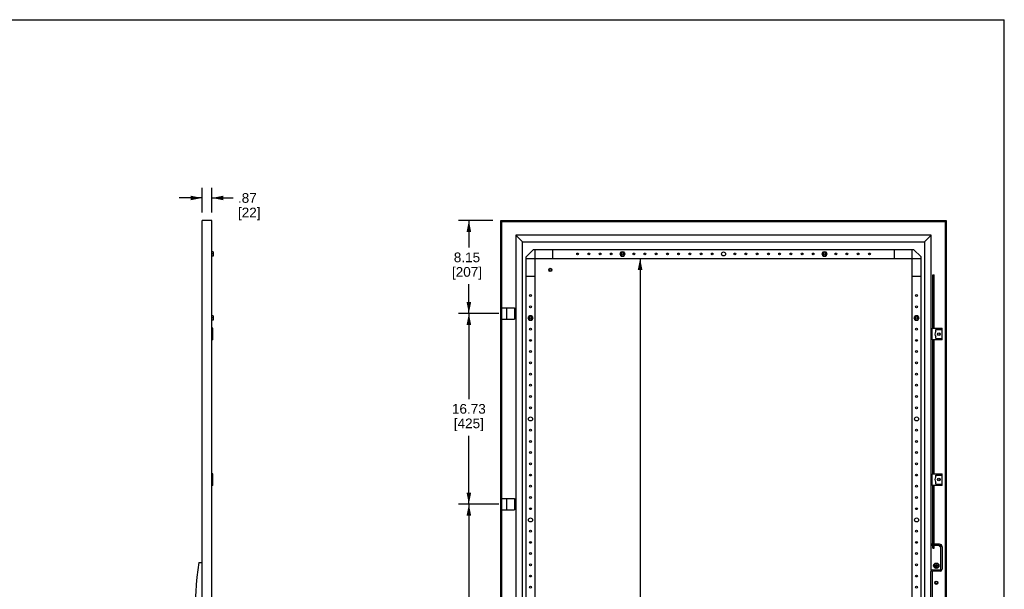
# Model space of a CAD drawing. Header units: inches. Extents: x 0 to 170, y 0 to 110.
# Tile 3 of 3: x 84 to 170, y 60 to 110. Entities that reach past the tile are written whole.
import ezdxf

# ---------------------------------------------------------------- set-up
doc = ezdxf.new("R2010")
doc.units = ezdxf.units.IN
doc.header["$LTSCALE"] = 9.35
doc.header["$MEASUREMENT"] = 0
doc.layers.get('0').update_dxf_attribs({"linetype": 'CONTINUOUS'})
doc.styles.get("Standard").update_dxf_attribs({"font": 'arial.ttf'})
doc.dimstyles.new('DIMSTYLE_1', dxfattribs={"dimtxt": 0.85, "dimasz": 1, "dimexe": 0.09, "dimexo": 0.07, "dimgap": 0.0425, "dimtad": 0, "dimtih": 1, "dimtoh": 1, "dimzin": 4, "dimdsep": 46, "dimtxsty": 'Standard', "dimblk": '_FILLED', "dimblk1": '_FILLED', "dimblk2": '_FILLED', "dimcen": 0.09, "dimadec": 3, "dimazin": 1, "dimtfac": 1, "dimtdec": 3, "dimtofl": 0, "dimtmove": 0, "dimatfit": 3, "dimldrblk": '_FILLED', "dimfxl": 0, "dimtolj": 1, "dimtzin": 4, "dimarcsym": 0})

# ---------------------------------------------------------------- blocks, each defined once
blk = doc.blocks.new('_FILLED')
at = {"color": 0, "linetype": 'ByBlock'}
blk.add_solid([(0, 0), (-1, 0.2), (-1, -0.2)], dxfattribs=at)
blk = doc.blocks.new('*D3')
at = {"color": 2, "linetype": 'Continuous'}
for p, q in [((125.679, 84.235), (122.137, 84.235)), ((123.037, 84.235), (123.037, 76.719)), ((123.037, 67.503), (123.037, 73.507)), ((125.679, 67.503), (122.137, 67.503))]:
    blk.add_line(p, q, dxfattribs=at)
for p, rotation in [((123.037, 84.235), 90), ((123.037, 67.503), 270)]:
    blk.add_blockref('_FILLED', p, dxfattribs=dict(at, rotation=rotation))
at = {"color": 2, "linetype": 'Continuous', "insert": (123.037, 76.294), "char_height": 0.85, "width": 2.97026, "attachment_point": 2, "line_spacing_factor": 0.9}
blk.add_mtext('16.73\\P[425]', dxfattribs=at)
blk = doc.blocks.new('*D4')
at = {"color": 2, "linetype": 'Continuous'}
for p, q in [((125.679, 67.503), (122.137, 67.503)), ((123.037, 67.503), (123.037, 58.116)), ((123.037, 47.03), (123.037, 54.904)), ((125.679, 47.03), (122.137, 47.03))]:
    blk.add_line(p, q, dxfattribs=at)
for p, rotation in [((123.037, 67.503), 90), ((123.037, 47.03), 270)]:
    blk.add_blockref('_FILLED', p, dxfattribs=dict(at, rotation=rotation))
at = {"color": 2, "linetype": 'Continuous', "insert": (123.037, 57.691), "char_height": 0.85, "width": 2.97026, "attachment_point": 2, "line_spacing_factor": 0.9}
blk.add_mtext('20.47\\P[520]', dxfattribs=at)
blk = doc.blocks.new('*D7')
at = {"color": 2, "linetype": 'Continuous'}
for p, q in [((125.147, 92.385), (122.137, 92.385)), ((123.037, 92.385), (123.037, 90.005)), ((123.037, 84.235), (123.037, 86.793)), ((125.679, 84.235), (122.137, 84.235))]:
    blk.add_line(p, q, dxfattribs=at)
for p, rotation in [((123.037, 92.385), 90), ((123.037, 84.235), 270)]:
    blk.add_blockref('_FILLED', p, dxfattribs=dict(at, rotation=rotation))
at = {"color": 2, "linetype": 'Continuous', "insert": (122.873, 89.58), "char_height": 0.85, "width": 2.63848, "attachment_point": 2, "line_spacing_factor": 0.9}
blk.add_mtext('8.15\\P[207]', dxfattribs=at)
blk = doc.blocks.new('*D8')
at = {"color": 2, "linetype": 'Continuous'}
for p, q in [((138.057, 89.058), (138.057, 58.116)), ((138.057, 25.475), (138.057, 54.904))]:
    blk.add_line(p, q, dxfattribs=at)
for p, rotation in [((138.057, 89.058), 90), ((138.057, 25.475), 270)]:
    blk.add_blockref('_FILLED', p, dxfattribs=dict(at, rotation=rotation))
at = {"color": 2, "linetype": 'Continuous', "insert": (137.893, 57.691), "char_height": 0.85, "width": 3.29888, "attachment_point": 2, "line_spacing_factor": 0.9}
blk.add_mtext('63.58\\P[1615]', dxfattribs=at)
blk = doc.blocks.new('*D10')
at = {"color": 2, "linetype": 'Continuous'}
for p, q in [((99.639, 93.085), (99.639, 95.265)), ((100.505, 93.085), (100.505, 95.265)), ((99.639, 94.365), (97.639, 94.365)), ((100.505, 94.365), (102.36, 94.365))]:
    blk.add_line(p, q, dxfattribs=at)
blk.add_blockref('_FILLED', (99.639, 94.365), dxfattribs=at)
at = {"color": 2, "linetype": 'Continuous', "rotation": 180}
blk.add_blockref('_FILLED', (100.505, 94.365), dxfattribs=at)
at = {"color": 2, "linetype": 'Continuous', "insert": (102.785, 94.79), "char_height": 0.85, "width": 1.97807, "attachment_point": 1, "line_spacing_factor": 0.9}
blk.add_mtext('.87\\P[22]', dxfattribs=at)

msp = doc.modelspace()

# ---------------------------------------------------------------- linework, layer by layer
at = {"color": 7, "linetype": 'Continuous'}
for p, q in [((0, 110), (170, 110)), ((170, 0), (170, 110)), ((99.639, 22.148), (99.639, 92.385)), ((100.505, 92.385), (99.639, 92.385)), ((100.505, 22.148), (100.505, 92.385)), ((125.847, 22.148), (125.847, 92.385)), ((125.847, 92.385), (164.902, 92.385)), ((125.926, 22.227), (125.926, 92.306)), ((125.926, 92.306), (164.824, 92.306)), ((164.824, 92.306), (164.824, 22.227)), ((164.902, 92.385), (164.902, 22.148)), ((127.156, 91.095), (127.156, 23.438)), ((127.747, 90.505), (127.156, 91.095)), ((163.593, 91.095), (127.156, 91.095)), ((163.593, 91.095), (163.003, 90.505)), ((163.593, 61.682), (163.593, 91.095)), ((127.747, 24.028), (127.747, 90.505)), ((127.747, 90.505), (163.003, 90.505)), ((128.702, 89.845), (128.052, 89.196)), ((128.702, 89.845), (162.048, 89.845)), ((128.839, 24.688), (128.839, 89.845)), ((130.414, 89.058), (130.414, 89.845)), ((160.335, 89.845), (160.335, 89.058)), ((161.91, 24.688), (161.91, 89.845)), ((162.698, 89.196), (162.048, 89.845)), ((163.003, 90.505), (163.003, 24.028)), ((100.623, 89.648), (100.505, 89.648)), ((100.605, 89.451), (100.522, 89.451)), ((100.623, 89.255), (100.522, 89.255)), ((100.623, 89.648), (100.623, 89.255)), ((128.052, 25.337), (128.052, 89.196)), ((128.052, 89.058), (162.698, 89.058)), ((136.403, 89.648), (136.289, 89.451)), ((136.289, 89.451), (136.403, 89.255)), ((136.403, 89.648), (136.63, 89.648)), ((136.403, 89.255), (136.63, 89.255)), ((136.744, 89.452), (136.63, 89.648)), ((136.63, 89.255), (136.744, 89.452)), ((154.119, 89.648), (154.006, 89.451)), ((154.006, 89.451), (154.12, 89.255)), ((154.119, 89.648), (154.347, 89.648)), ((154.12, 89.255), (154.347, 89.255)), ((154.46, 89.452), (154.347, 89.648)), ((154.347, 89.255), (154.46, 89.452)), ((162.698, 25.337), (162.698, 89.196)), ((128.839, 87.483), (128.052, 87.483)), ((162.698, 87.483), (161.91, 87.483)), ((163.731, 82.936), (163.731, 87.621)), ((163.731, 87.621), (163.849, 87.621)), ((163.731, 87.503), (163.849, 87.503)), ((163.849, 82.936), (163.849, 87.621)), ((125.926, 84.731), (127.028, 84.731)), ((126.379, 83.739), (126.379, 84.731)), ((127.028, 84.731), (127.028, 83.739)), ((163.731, 85.258), (163.849, 85.258)), ((100.623, 84.038), (100.505, 84.038)), ((100.605, 83.841), (100.522, 83.841)), ((100.623, 84.038), (100.623, 83.644)), ((128.332, 84.038), (128.218, 83.841)), ((128.218, 83.841), (128.332, 83.644)), ((128.332, 84.038), (128.559, 84.038)), ((128.673, 83.841), (128.559, 84.038)), ((128.559, 83.644), (128.673, 83.841)), ((162.19, 84.038), (162.077, 83.841)), ((162.077, 83.841), (162.19, 83.644)), ((162.19, 84.038), (162.418, 84.038)), ((162.531, 83.841), (162.418, 84.038)), ((162.418, 83.644), (162.531, 83.841)), ((100.588, 82.936), (100.505, 82.936)), ((100.623, 83.644), (100.522, 83.644)), ((100.588, 81.912), (100.588, 82.936)), ((125.926, 83.739), (127.028, 83.739)), ((128.332, 83.644), (128.559, 83.644)), ((162.19, 83.644), (162.418, 83.644)), ((163.672, 81.912), (163.672, 82.936)), ((163.672, 82.936), (164.538, 82.936)), ((164.538, 81.912), (164.538, 82.936)), ((164.003, 82.649), (164.003, 82.818)), ((164.003, 82.818), (164.538, 82.818)), ((164.003, 82.03), (164.003, 82.199)), ((100.588, 81.912), (100.505, 81.912)), ((164.538, 81.912), (163.672, 81.912)), ((163.731, 70.18), (163.731, 81.912)), ((163.849, 70.18), (163.849, 81.912)), ((164.003, 82.03), (164.538, 82.03)), ((100.588, 70.18), (100.505, 70.18)), ((100.588, 69.156), (100.588, 70.18)), ((163.672, 70.18), (164.538, 70.18)), ((163.672, 69.156), (163.672, 70.18)), ((164.003, 70.062), (164.538, 70.062)), ((164.003, 69.893), (164.003, 70.062)), ((164.538, 69.156), (164.538, 70.18)), ((100.588, 69.156), (100.505, 69.156)), ((164.538, 69.156), (163.672, 69.156)), ((163.731, 63.644), (163.731, 69.156)), ((163.849, 63.644), (163.849, 69.156)), ((164.003, 69.274), (164.003, 69.443)), ((164.003, 69.274), (164.538, 69.274)), ((163.731, 68.526), (163.849, 68.526)), ((125.926, 67.999), (127.028, 67.999)), ((126.379, 67.007), (126.379, 67.999)), ((127.028, 67.999), (127.028, 67.007)), ((125.926, 67.007), (127.028, 67.007)), ((163.731, 63.999), (163.627, 63.999)), ((163.627, 63.881), (163.627, 63.999)), ((163.725, 63.999), (163.725, 63.881)), ((164.316, 63.999), (163.849, 63.999)), ((163.855, 63.881), (163.855, 63.999)), ((163.731, 63.881), (163.627, 63.881)), ((163.731, 63.762), (163.849, 63.762)), ((163.731, 63.644), (163.849, 63.644)), ((164.316, 63.881), (163.849, 63.881)), ((164.252, 63.881), (164.434, 63.698)), ((164.411, 63.833), (164.386, 63.857)), ((164.434, 61.794), (164.434, 63.762)), ((164.552, 63.762), (164.552, 61.794)), ((99.343, 62.385), (99.639, 62.385)), ((164.017, 62.019), (164.017, 62.199)), ((164.056, 62.019), (164.056, 62.199)), ((163.568, 58.329), (163.568, 61.597)), ((163.686, 61.597), (163.686, 58.329)), ((163.725, 61.754), (164.394, 61.754)), ((164.394, 61.636), (163.725, 61.636)), ((163.946, 62.129), (164.126, 62.129)), ((163.946, 62.089), (164.126, 62.089)), ((163.989, 62.089), (163.989, 62.129)), ((164.003, 62.115), (164.003, 62.103)), ((164.017, 62.156), (164.056, 62.156)), ((164.017, 62.089), (164.056, 62.129)), ((164.017, 62.129), (164.056, 62.089)), ((164.017, 62.109), (164.056, 62.109)), ((164.017, 62.062), (164.056, 62.062)), ((164.043, 62.142), (164.03, 62.142)), ((164.043, 62.076), (164.03, 62.076)), ((164.036, 62.089), (164.036, 62.129)), ((164.07, 62.115), (164.07, 62.103)), ((164.083, 62.089), (164.083, 62.129))]:
    msp.add_line(p, q, dxfattribs=at)
for points in [[(100.605, 89.648), (100.609, 89.637), (100.612, 89.625), (100.615, 89.614), (100.618, 89.602), (100.62, 89.59), (100.621, 89.579), (100.622, 89.568), (100.623, 89.556)], [(100.623, 89.543), (100.622, 89.532), (100.621, 89.521), (100.62, 89.509), (100.618, 89.498), (100.615, 89.486), (100.612, 89.474), (100.609, 89.463), (100.605, 89.451)], [(100.605, 89.451), (100.609, 89.44), (100.612, 89.428), (100.615, 89.417), (100.618, 89.405), (100.62, 89.394), (100.621, 89.382), (100.622, 89.371), (100.623, 89.359)], [(100.623, 89.347), (100.622, 89.335), (100.621, 89.324), (100.62, 89.312), (100.618, 89.301), (100.615, 89.289), (100.612, 89.278), (100.609, 89.266), (100.605, 89.255)], [(100.605, 84.038), (100.609, 84.026), (100.612, 84.015), (100.615, 84.003), (100.618, 83.992), (100.62, 83.98), (100.621, 83.969), (100.622, 83.957), (100.623, 83.946)], [(100.623, 83.933), (100.622, 83.922), (100.621, 83.91), (100.62, 83.899), (100.618, 83.887), (100.615, 83.876), (100.612, 83.864), (100.609, 83.853), (100.605, 83.841)], [(100.605, 83.841), (100.609, 83.83), (100.612, 83.818), (100.615, 83.806), (100.618, 83.795), (100.62, 83.783), (100.621, 83.772), (100.622, 83.76), (100.623, 83.749)], [(100.623, 83.736), (100.622, 83.725), (100.621, 83.714), (100.62, 83.702), (100.618, 83.691), (100.615, 83.679), (100.612, 83.667), (100.609, 83.656), (100.605, 83.644)], [(164.017, 62.199), (164.023, 62.199), (164.03, 62.199), (164.036, 62.2), (164.043, 62.199), (164.049, 62.199), (164.056, 62.199)], [(163.946, 62.109), (163.946, 62.112), (163.946, 62.116), (163.946, 62.119), (163.946, 62.122), (163.946, 62.125), (163.946, 62.129)], [(163.946, 62.089), (163.946, 62.093), (163.946, 62.096), (163.946, 62.099), (163.946, 62.102), (163.946, 62.106), (163.946, 62.109)], [(164.056, 62.019), (164.049, 62.019), (164.043, 62.018), (164.036, 62.018), (164.03, 62.018), (164.023, 62.019), (164.017, 62.019)], [(164.127, 62.109), (164.127, 62.112), (164.127, 62.116), (164.127, 62.119), (164.127, 62.122), (164.127, 62.125), (164.126, 62.129)], [(164.126, 62.089), (164.127, 62.093), (164.127, 62.096), (164.127, 62.099), (164.127, 62.102), (164.127, 62.106), (164.127, 62.109)]]:
    msp.add_lwpolyline(points, dxfattribs=at)
for centre, radius in [((132.58, 89.451), 0.0837), ((133.564, 89.451), 0.0837), ((134.548, 89.451), 0.0837), ((135.532, 89.451), 0.0837), ((136.517, 89.451), 0.0968), ((137.501, 89.451), 0.0837), ((138.485, 89.451), 0.0837), ((139.469, 89.451), 0.0837), ((140.454, 89.451), 0.0837), ((141.438, 89.451), 0.0837), ((142.422, 89.451), 0.0837), ((143.406, 89.451), 0.0837), ((144.391, 89.451), 0.0837), ((145.375, 89.451), 0.177), ((146.359, 89.451), 0.0837), ((147.343, 89.451), 0.0837), ((148.328, 89.451), 0.0837), ((149.312, 89.451), 0.0837), ((150.296, 89.451), 0.0837), ((151.28, 89.451), 0.0837), ((152.265, 89.451), 0.0837), ((153.249, 89.451), 0.0837), ((154.233, 89.451), 0.0968), ((155.217, 89.451), 0.0837), ((156.202, 89.451), 0.0837), ((157.186, 89.451), 0.0837), ((158.17, 89.451), 0.0837), ((130.178, 88.054), 0.138), ((130.178, 88.054), 0.118), ((130.178, 88.054), 0.0984), ((128.446, 85.81), 0.0837), ((162.304, 85.81), 0.0837), ((128.446, 84.825), 0.0837), ((162.304, 84.825), 0.0837), ((128.446, 83.841), 0.0968), ((162.304, 83.841), 0.0968), ((128.446, 82.857), 0.0837), ((162.304, 82.857), 0.0837), ((164.253, 82.424), 0.118), ((164.253, 82.424), 0.0984), ((128.446, 81.873), 0.0837), ((162.304, 81.873), 0.0837), ((128.446, 80.888), 0.0837), ((162.304, 80.888), 0.0837), ((128.446, 79.904), 0.0837), ((162.304, 79.904), 0.0837), ((128.446, 78.92), 0.0837), ((162.304, 78.92), 0.0837), ((128.446, 77.936), 0.0837), ((162.304, 77.936), 0.0837), ((128.446, 76.951), 0.0837), ((162.304, 76.951), 0.0837), ((128.446, 75.967), 0.0837), ((162.304, 75.967), 0.0837), ((128.446, 74.983), 0.177), ((162.304, 74.983), 0.177), ((128.446, 73.999), 0.0837), ((162.304, 73.999), 0.0837), ((128.446, 73.014), 0.0837), ((162.304, 73.014), 0.0837), ((128.446, 72.03), 0.0837), ((162.304, 72.03), 0.0837), ((128.446, 71.046), 0.0837), ((162.304, 71.046), 0.0837), ((128.446, 70.062), 0.0837), ((162.304, 70.062), 0.0837), ((128.446, 69.077), 0.0837), ((162.304, 69.077), 0.0837), ((164.253, 69.668), 0.118), ((164.253, 69.668), 0.0984), ((128.446, 68.093), 0.0837), ((162.304, 68.093), 0.0837), ((128.446, 67.109), 0.0837), ((162.304, 67.109), 0.0837), ((128.446, 66.125), 0.177), ((162.304, 66.125), 0.177), ((128.446, 65.14), 0.0837), ((162.304, 65.14), 0.0837), ((128.446, 64.156), 0.0837), ((162.304, 64.156), 0.0837), ((128.446, 63.172), 0.0837), ((162.304, 63.172), 0.0837), ((128.446, 62.188), 0.0837), ((162.304, 62.188), 0.0837), ((164.036, 62.109), 0.236), ((164.036, 62.109), 0.187), ((128.446, 61.203), 0.0837), ((162.304, 61.203), 0.0837), ((164.036, 60.613), 0.138), ((164.036, 60.613), 0.118), ((164.036, 60.613), 0.0984), ((128.446, 60.219), 0.0837), ((162.304, 60.219), 0.0837)]:
    msp.add_circle(centre, radius, dxfattribs=at)
for centre, radius, start, end in [((136.517, 89.451), 0.197, 152.16772, 207.8797), ((136.517, 89.451), 0.197, 92.14401, 147.8797), ((136.517, 89.451), 0.197, 212.16772, 267.8873), ((136.517, 89.451), 0.197, 32.16772, 87.85599), ((136.517, 89.451), 0.197, 272.17533, 327.8797), ((136.517, 89.451), 0.197, 332.16772, 27.8797), ((154.233, 89.451), 0.197, 152.16772, 207.8797), ((154.233, 89.451), 0.197, 92.14401, 147.8797), ((154.233, 89.451), 0.197, 212.16772, 267.8873), ((154.233, 89.451), 0.197, 32.16772, 87.85599), ((154.233, 89.451), 0.197, 272.17533, 327.8797), ((154.233, 89.451), 0.197, 332.16772, 27.8797), ((128.446, 83.841), 0.197, 152.16772, 207.8797), ((128.446, 83.841), 0.197, 92.14401, 147.8797), ((128.446, 83.841), 0.197, 32.16772, 87.85599), ((128.446, 83.841), 0.197, 332.16772, 27.8797), ((162.304, 83.841), 0.197, 152.16772, 207.8797), ((162.304, 83.841), 0.197, 92.14401, 147.8797), ((162.304, 83.841), 0.197, 32.16772, 87.85599), ((162.304, 83.841), 0.197, 332.16772, 27.8797), ((128.446, 83.841), 0.197, 212.16772, 267.8873), ((128.446, 83.841), 0.197, 272.17533, 327.8797), ((162.304, 83.841), 0.197, 212.16772, 267.8873), ((162.304, 83.841), 0.197, 272.17533, 327.8797), ((164.223, 82.424), 0.315, 134.427, 225.573), ((164.223, 69.668), 0.315, 134.427, 225.573), ((164.316, 63.762), 0.236, 0, 90), ((164.316, 63.762), 0.118, 0, 90), ((136.904, 57.266), 37.908, 172.24054, 187.75946), ((163.725, 61.597), 0.157, 90, 180), ((163.725, 61.597), 0.0394, 90, 180), ((164.036, 62.109), 0.034, 169.26248, 190.73752), ((164.009, 62.137), 0.00787, 270, 360), ((164.009, 62.081), 0.00787, 0, 90), ((164.036, 62.109), 0.034, 79.26248, 100.73752), ((164.036, 62.109), 0.034, 259.26248, 280.73752), ((164.064, 62.137), 0.00787, 180, 270), ((164.064, 62.081), 0.00787, 90, 180), ((164.036, 62.109), 0.034, 349.26248, 10.73752), ((164.394, 61.794), 0.157, 270, 360), ((164.394, 61.794), 0.0394, 270, 360)]:
    msp.add_arc(centre, radius, start, end, dxfattribs=at)

# ---------------------------------------------------------------- dimensions: what is measured, and where the dimension line sits
at = {"color": 2, "linetype": 'Continuous'}
dim = msp.add_linear_dim(base=(100.505, 94.365), p1=(99.639, 93.015), p2=(100.505, 93.015), text='<>\\P[]', dimstyle='DIMSTYLE_1', dxfattribs=at)
dim.commit()
dim.dimension.update_dxf_attribs({"geometry": '*D10', "text_midpoint": (103.774, 93.727), "dimtype": 160})
for base, p1, p2, picture, middle in [((123.037, 84.235), (125.217, 92.385), (125.749, 84.235), '*D7', (123.037, 88.517)), ((138.057, 25.475), (128.839, 89.058), (128.839, 25.475), '*D8', (138.057, 56.629)), ((123.037, 67.503), (125.749, 84.235), (125.749, 67.503), '*D3', (123.037, 75.231)), ((123.037, 47.03), (125.749, 67.503), (125.749, 47.03), '*D4', (123.037, 56.629))]:
    dim = msp.add_linear_dim(base=base, p1=p1, p2=p2, angle=270, text='<>\\P[]', dimstyle='DIMSTYLE_1', dxfattribs=at)
    dim.commit()
    dim.dimension.update_dxf_attribs({"geometry": picture, "text_midpoint": middle, "dimtype": 160})

doc.saveas('drawing.dxf')
